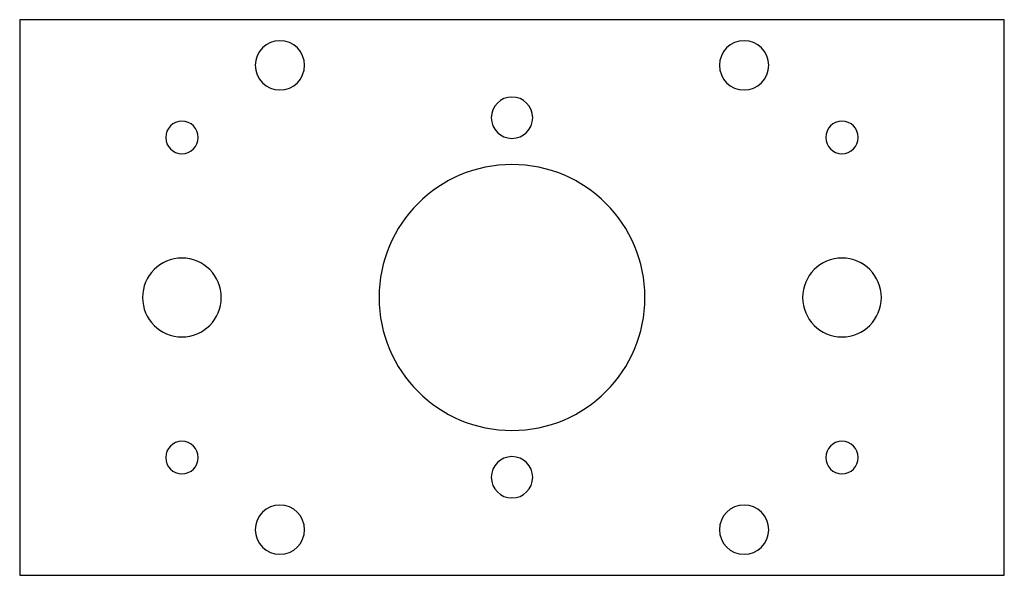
# Model space of a CAD drawing. Extents: x 1436.4 to 1536.4, y -583.8 to -527.4.
import ezdxf

# ---------------------------------------------------------------- set-up
doc = ezdxf.new("R2010")
doc.units = 0
doc.layers.add('INDIVIDUAL_PIECES_TO_LASER', color=7, linetype='CONTINUOUS')

msp = doc.modelspace()

# ---------------------------------------------------------------- linework, layer by layer
at = {"layer": 'INDIVIDUAL_PIECES_TO_LASER'}
msp.add_lwpolyline([(1436.354, -527.413), (1436.354, -583.813), (1536.354, -583.813), (1536.354, -527.413), (1436.354, -527.413)], dxfattribs=at)
for points in [[(1462.785, -534.544), (1461.404, -534.544), (1460.285, -533.425), (1460.285, -532.044), (1460.285, -530.663), (1461.404, -529.544), (1462.785, -529.544), (1464.165, -529.544), (1465.285, -530.663), (1465.285, -532.044), (1465.285, -533.425), (1464.165, -534.544), (1462.785, -534.544)], [(1509.924, -534.544), (1508.543, -534.544), (1507.424, -533.425), (1507.424, -532.044), (1507.424, -530.663), (1508.543, -529.544), (1509.924, -529.544), (1511.305, -529.544), (1512.424, -530.663), (1512.424, -532.044), (1512.424, -533.425), (1511.305, -534.544), (1509.924, -534.544)], [(1486.354, -535.264), (1487.513, -535.264), (1488.454, -536.204), (1488.454, -537.364), (1488.454, -538.524), (1487.513, -539.463), (1486.354, -539.463), (1485.195, -539.463), (1484.254, -538.524), (1484.254, -537.364), (1484.254, -536.204), (1485.195, -535.264), (1486.354, -535.264)], [(1452.833, -537.714), (1453.744, -537.714), (1454.483, -538.453), (1454.483, -539.364), (1454.483, -540.275), (1453.744, -541.014), (1452.833, -541.014), (1451.922, -541.014), (1451.183, -540.275), (1451.183, -539.364), (1451.183, -538.453), (1451.922, -537.714), (1452.833, -537.714)], [(1519.868, -537.713), (1520.779, -537.713), (1521.518, -538.452), (1521.518, -539.363), (1521.518, -540.274), (1520.779, -541.013), (1519.868, -541.013), (1518.957, -541.013), (1518.218, -540.274), (1518.218, -539.363), (1518.218, -538.452), (1518.957, -537.713), (1519.868, -537.713)], [(1486.354, -569.113), (1478.898, -569.113), (1472.854, -563.069), (1472.854, -555.613), (1472.854, -548.157), (1478.898, -542.113), (1486.354, -542.113), (1493.81, -542.113), (1499.854, -548.157), (1499.854, -555.613), (1499.854, -563.069), (1493.81, -569.113), (1486.354, -569.113)], [(1452.833, -559.614), (1450.624, -559.614), (1448.833, -557.823), (1448.833, -555.614), (1448.833, -553.405), (1450.624, -551.614), (1452.833, -551.614), (1455.042, -551.614), (1456.833, -553.405), (1456.833, -555.614), (1456.833, -557.823), (1455.042, -559.614), (1452.833, -559.614)], [(1519.868, -559.613), (1517.659, -559.613), (1515.869, -557.822), (1515.869, -555.613), (1515.869, -553.404), (1517.659, -551.614), (1519.868, -551.614), (1522.078, -551.614), (1523.869, -553.404), (1523.869, -555.613), (1523.869, -557.822), (1522.078, -559.613), (1519.868, -559.613)], [(1452.833, -573.514), (1451.922, -573.514), (1451.183, -572.775), (1451.183, -571.864), (1451.183, -570.953), (1451.922, -570.214), (1452.833, -570.214), (1453.744, -570.214), (1454.483, -570.953), (1454.483, -571.864), (1454.483, -572.775), (1453.744, -573.514), (1452.833, -573.514)], [(1519.868, -573.513), (1518.957, -573.513), (1518.218, -572.775), (1518.218, -571.863), (1518.218, -570.952), (1518.957, -570.214), (1519.868, -570.214), (1520.779, -570.214), (1521.518, -570.952), (1521.518, -571.863), (1521.518, -572.775), (1520.779, -573.513), (1519.868, -573.513)], [(1486.354, -575.963), (1485.195, -575.963), (1484.254, -575.023), (1484.254, -573.864), (1484.254, -572.704), (1485.195, -571.764), (1486.354, -571.764), (1487.513, -571.764), (1488.454, -572.704), (1488.454, -573.864), (1488.454, -575.023), (1487.513, -575.963), (1486.354, -575.963)], [(1462.784, -581.684), (1461.403, -581.684), (1460.284, -580.565), (1460.284, -579.184), (1460.284, -577.803), (1461.403, -576.683), (1462.784, -576.683), (1464.165, -576.683), (1465.284, -577.803), (1465.284, -579.184), (1465.284, -580.565), (1464.165, -581.684), (1462.784, -581.684)], [(1509.925, -581.684), (1508.544, -581.684), (1507.424, -580.565), (1507.424, -579.184), (1507.424, -577.803), (1508.544, -576.683), (1509.925, -576.683), (1511.306, -576.683), (1512.424, -577.803), (1512.424, -579.184), (1512.424, -580.565), (1511.306, -581.684), (1509.925, -581.684)]]:
    msp.add_open_spline(points, degree=3, knots=[0, 0, 0, 0, 1, 1, 1, 2, 2, 2, 3, 3, 3, 4, 4, 4, 4], dxfattribs=at)

doc.saveas('drawing.dxf')
